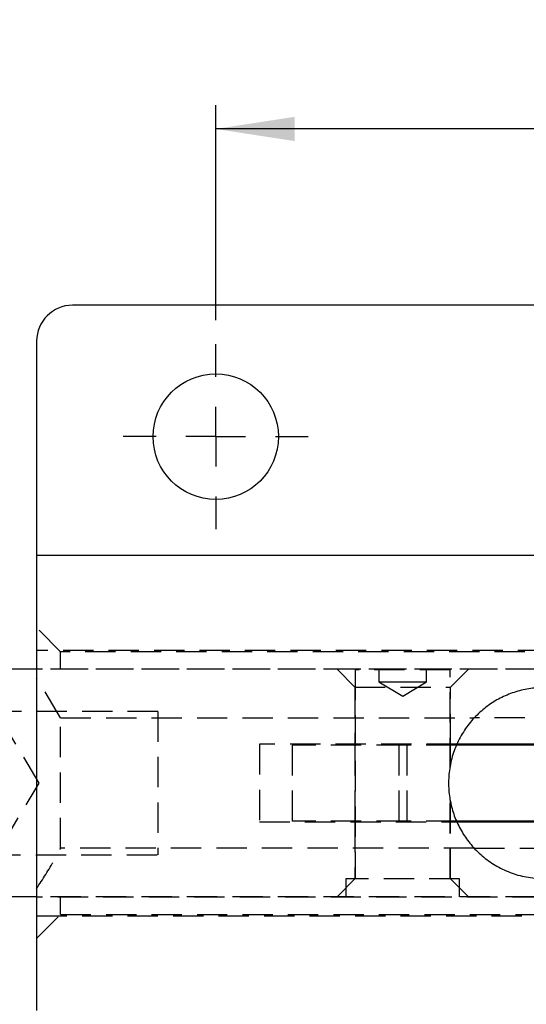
# Model space of a CAD drawing. Extents: x 72 to 802, y 28 to 567.
# Tile 4 of 29: x 182 to 224, y 258 to 340. Entities that reach past the tile are written whole.
import ezdxf

# ---------------------------------------------------------------- set-up
doc = ezdxf.new("R2010")
doc.units = 0
doc.header["$LTSCALE"] = 2
doc.linetypes.add('HIDDEN', pattern=[1.905, 1.27, -0.635])
doc.layers.get('0').update_dxf_attribs({"linetype": 'CONTINUOUS'})
doc.styles.add('SLDTEXTSTYLE0', font='TXT', dxfattribs={"width": 0.75})
doc.dimstyles.new('SLDDIMSTYLE2', dxfattribs={"dimtxt": 7, "dimasz": 6.604, "dimexe": 0, "dimexo": 0.0625, "dimgap": 1.75, "dimtad": 1, "dimdec": 0, "dimrnd": 1e-09, "dimzin": 12, "dimtxsty": 'SLDTEXTSTYLE0', "dimsah": 1, "dimcen": 0.09, "dimazin": 3, "dimtfac": 1, "dimtofl": 0, "dimtmove": 0, "dimatfit": 3, "dimtolj": 1, "dimtzin": 12})
doc.dimstyles.new('SLDDIMSTYLE3', dxfattribs={"dimtxt": 7, "dimasz": 6.604, "dimexe": 0, "dimexo": 0.0625, "dimgap": 1.75, "dimtad": 1, "dimdec": 3, "dimrnd": 1e-09, "dimzin": 12, "dimtxsty": 'SLDTEXTSTYLE0', "dimsah": 1, "dimcen": 0.09, "dimazin": 3, "dimtfac": 1, "dimtdec": 3, "dimtofl": 0, "dimtmove": 0, "dimatfit": 3, "dimtolj": 1, "dimtzin": 12})

# ---------------------------------------------------------------- blocks, each defined once
blk = doc.blocks.new('_D_3')
at = {"color": 179, "linetype": 'CONTINUOUS'}
for p, q in [((128.525, 264.497), (128.525, 214.022)), ((183.367, 237.022), (183.367, 214.022)), ((183.367, 216.022), (128.525, 216.022))]:
    blk.add_line(p, q, dxfattribs=at)
for points in [[(128.525, 216.022), (135.129, 215.006), (135.129, 217.038)], [(183.367, 216.022), (176.763, 217.038), (176.763, 215.006)]]:
    blk.add_solid(points, dxfattribs=at)
at = {"color": 179, "linetype": 'CONTINUOUS', "insert": (149.759, 225.046, -62.873), "char_height": 7, "attachment_point": 1, "style": 'SLDTEXTSTYLE0'}
blk.add_mtext('55', dxfattribs=at)
blk = doc.blocks.new('_D_5')
at = {"color": 179, "linetype": 'CONTINUOUS'}
for p, q in [((198.367, 314.772), (198.367, 332.782)), ((268.367, 314.772), (268.367, 332.782)), ((268.367, 330.782), (198.367, 330.782))]:
    blk.add_line(p, q, dxfattribs=at)
for points in [[(198.367, 330.782), (204.971, 329.766), (204.971, 331.798)], [(268.367, 330.782), (261.763, 331.798), (261.763, 329.766)]]:
    blk.add_solid(points, dxfattribs=at)
at = {"color": 179, "linetype": 'CONTINUOUS', "insert": (225.994, 339.805, -62.873), "char_height": 7, "attachment_point": 1, "style": 'SLDTEXTSTYLE0'}
blk.add_mtext('70', dxfattribs=at)
blk = doc.blocks.new('_D_11')
at = {"color": 179, "linetype": 'CONTINUOUS'}
for p, q in [((128.525, 264.497), (128.525, 190.022)), ((323.367, 254.972), (323.367, 190.022)), ((128.525, 192.022), (323.367, 192.022))]:
    blk.add_line(p, q, dxfattribs=at)
for points in [[(128.525, 192.022), (135.129, 191.006), (135.129, 193.038)], [(323.367, 192.022), (316.763, 193.038), (316.763, 191.006)]]:
    blk.add_solid(points, dxfattribs=at)
at = {"color": 179, "linetype": 'CONTINUOUS', "insert": (231.644, 201.046, -62.873), "char_height": 7, "attachment_point": 1, "style": 'SLDTEXTSTYLE0'}
blk.add_mtext('195', dxfattribs=at)
blk = doc.blocks.new('SW_CENTERMARKSYMBOL_6')
at = {"color": 0, "linetype": 'CONTINUOUS'}
for p, q in [((0, 5), (0, 7.75)), ((0, 0), (0, 2.5)), ((-5, 0), (-7.75, 0)), ((0, 0), (-2.5, 0)), ((0, 0), (0, -2.5)), ((0, 0), (2.5, 0)), ((5, 0), (7.75, 0)), ((0, -5), (0, -7.75))]:
    blk.add_line(p, q, dxfattribs=at)

msp = doc.modelspace()

# ---------------------------------------------------------------- linework, layer by layer
at = {"color": 7, "linetype": 'CONTINUOUS'}
for p, q in [((280.367, 316.0222), (186.367, 316.0222)), ((183.367, 313.0222), (183.367, 295.0722)), ((279.1525, 295.0722), (183.367, 295.0722)), ((183.367, 295.0722), (183.367, 256.9722)), ((183.367, 285.5472), (128.5245, 285.5472)), ((243.4681, 279.1972), (218.5408, 279.1972)), ((243.4709, 279.2722), (218.5679, 279.2722)), ((243.4666, 272.8472), (218.5369, 272.8472)), ((218.5746, 272.7722), (243.4718, 272.7722)), ((183.367, 266.4972), (128.5245, 266.4972))]:
    msp.add_line(p, q, dxfattribs=at)
at = {"color": 7, "linetype": 'HIDDEN'}
for p, q in [((185.367, 287.0222), (183.367, 289.0222)), ((283.367, 287.1222), (183.367, 287.1222)), ((185.367, 285.5722), (185.367, 287.0222)), ((262.367, 287.0222), (185.367, 287.0222)), ((263.8727, 285.5722), (183.367, 285.5722)), ((248.0245, 285.5472), (183.367, 285.5472)), ((208.5245, 285.5472), (210.0245, 284.0472)), ((217.9933, 285.4972), (210.0558, 285.4972)), ((210.0558, 285.4972), (210.0558, 267.9972)), ((212.0245, 285.4972), (212.0245, 284.4972)), ((216.0245, 284.4972), (216.0245, 285.4972)), ((217.9933, 277.2754), (217.9933, 285.4972)), ((218.0245, 284.0472), (219.5245, 285.5472)), ((185.367, 281.4809), (183.367, 284.8425)), ((212.0245, 284.4972), (214.0245, 284.4972)), ((212.0245, 284.4972), (214.0245, 283.2955)), ((214.0245, 284.4972), (216.0245, 284.4972)), ((214.0245, 283.2955), (216.0245, 284.4972)), ((210.0245, 284.0472), (218.0245, 284.0472)), ((210.0245, 284.0472), (210.0245, 279.2722)), ((218.0245, 279.2722), (218.0245, 284.0472)), ((193.5245, 282.0222), (118.5245, 282.0222)), ((193.5245, 282.0222), (193.5245, 270.0222)), ((183.5889, 276.0222), (180.5245, 281.1222)), ((185.367, 270.5635), (185.367, 281.4809)), ((185.367, 281.4809), (220.0187, 281.4809)), ((262.367, 281.4809), (220.0187, 281.4809)), ((218.5679, 279.2722), (202.0245, 279.2722)), ((202.0245, 279.2722), (202.0245, 272.7722)), ((214.358, 279.1972), (204.7745, 279.1972)), ((204.7745, 279.1972), (204.7745, 272.8472)), ((210.0245, 279.1972), (210.0245, 272.8472)), ((213.691, 279.1972), (213.691, 272.8472)), ((214.358, 279.1972), (214.358, 272.8472)), ((218.5408, 279.1972), (214.358, 279.1972)), ((218.0245, 277.4528), (218.0245, 279.1972)), ((180.5245, 270.9222), (183.5889, 276.0222)), ((217.9933, 267.9972), (217.9933, 274.7531)), ((218.0245, 272.8472), (218.0245, 274.5517)), ((214.358, 272.8472), (204.7745, 272.8472)), ((218.5369, 272.8472), (214.358, 272.8472)), ((202.0245, 272.7722), (218.5746, 272.7722)), ((210.0245, 272.7722), (210.0245, 267.9972)), ((218.0245, 267.9972), (218.0245, 272.7722)), ((220.0187, 270.5635), (185.367, 270.5635)), ((220.0187, 270.5635), (262.367, 270.5635)), ((118.5245, 270.0222), (193.5245, 270.0222)), ((210.0245, 267.9972), (208.5245, 266.4972)), ((218.787, 267.9972), (209.262, 267.9972)), ((209.262, 267.9972), (209.262, 266.4972)), ((219.5245, 266.4972), (218.0245, 267.9972)), ((218.787, 266.4972), (218.787, 267.9972)), ((248.0245, 266.4972), (183.367, 266.4972)), ((263.8727, 266.4722), (183.367, 266.4722)), ((185.367, 265.0222), (185.367, 266.4722)), ((183.367, 263.0222), (185.367, 265.0222)), ((183.367, 264.9222), (283.367, 264.9222)), ((185.367, 265.0222), (262.367, 265.0222))]:
    msp.add_line(p, q, dxfattribs=at)
at = {"color": 7, "linetype": 'CONTINUOUS'}
msp.add_circle((198.367, 305.0222), 5.25, dxfattribs=at)
msp.add_arc((186.367, 313.0222), 3, 90, 180, dxfattribs=at)
msp.add_open_spline([(225.867, 284.0222), (225.4398, 284.0019), (224.5854, 283.9613), (223.3436, 283.6474), (222.1773, 283.157), (221.089, 282.4821), (220.1098, 281.6275), (219.2527, 280.5912), (218.5718, 279.3988), (218.1008, 278.1024), (217.8656, 276.7597), (217.8519, 275.4455), (218.0504, 274.1782), (218.4309, 272.9829), (218.9948, 271.8655), (219.7393, 270.8244), (220.6621, 269.9), (221.7615, 269.1094), (223.0029, 268.5139), (224.3872, 268.1027), (225.3622, 268.0496), (225.867, 268.0222)], degree=3, knots=[0, 0, 0, 0, 0.050393, 0.1008004, 0.1510494, 0.2013158, 0.2544615, 0.3076044, 0.3631053, 0.4185821, 0.4711233, 0.5236573, 0.5729345, 0.6222243, 0.6722655, 0.7223206, 0.7759671, 0.8296087, 0.8850714, 0.9405041, 1, 1, 1, 1], dxfattribs=at)
at = {"color": 7, "linetype": 'HIDDEN'}
msp.add_open_spline([(183.367, 267.2019), (183.8816, 267.984), (184.5995, 269.0751), (185.1976, 270.235), (185.367, 270.5635)], degree=3, knots=[0, 0, 0, 0, 0.7168172, 1, 1, 1, 1], dxfattribs=at)

# ---------------------------------------------------------------- block references
at = {"color": 179, "linetype": 'CONTINUOUS'}
msp.add_blockref('SW_CENTERMARKSYMBOL_6', (198.367, 305.0222), dxfattribs=at)

# ---------------------------------------------------------------- dimensions: what is measured, and where the dimension line sits
for base, p1, p2, dimstyle, picture, middle in [((198.367, 330.7815), (268.367, 312.7722), (198.367, 312.7722), 'SLDDIMSTYLE3', '_D_5', (234.0098, 330.7815)), ((128.5245, 216.0222), (183.367, 239.0222), (128.5245, 266.4972), 'SLDDIMSTYLE2', '_D_3', (157.7754, 216.0222)), ((323.367, 192.0222), (128.5245, 266.4972), (323.367, 256.9722), 'SLDDIMSTYLE2', '_D_11', (242.246, 192.0222))]:
    dim = msp.add_linear_dim(base=base, p1=p1, p2=p2, dimstyle=dimstyle, dxfattribs=at)
    dim.commit()
    dim.dimension.update_dxf_attribs({"geometry": picture, "text_midpoint": middle, "dimtype": 160})

doc.saveas('drawing.dxf')
